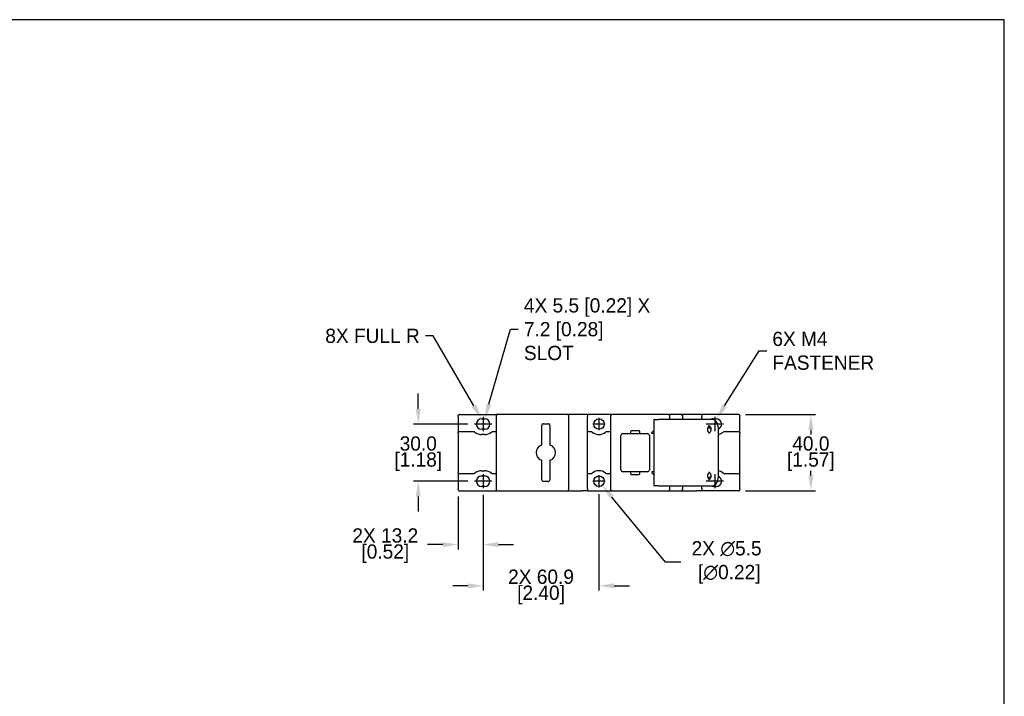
# Model space of a CAD drawing. Header units: inches. Extents: x 99 to 1311, y 112 to 1013.
# Tile 3 of 3: x 793 to 1311, y 658 to 1013. Entities that reach past the tile are written whole.
import ezdxf
from ezdxf import colors
from ezdxf.entities.mleader import LeaderData, LeaderLine
from ezdxf.math import Vec2, Vec3

# ---------------------------------------------------------------- set-up
doc = ezdxf.new("R2010")
doc.units = ezdxf.units.IN
doc.header["$LTSCALE"] = 10
doc.header["$MEASUREMENT"] = 0
doc.linetypes.add('CENTER2', pattern=[1.125, 0.75, -0.125, 0.125, -0.125])
doc.layers.add('CENTERLINE', color=40, linetype='CENTER2')
doc.layers.add('DIMENSIONS', color=140, linetype='Continuous')
doc.dimstyles.get("Standard").update_dxf_attribs({"dimtxt": 7.5, "dimasz": 8, "dimexe": 2.5, "dimexo": 3.5, "dimgap": 1, "dimtad": 0, "dimtih": 1, "dimtoh": 1, "dimdec": 1, "dimzin": 0, "dimdsep": 46, "dimtxsty": 'Standard', "dimcen": 0, "dimadec": 0, "dimazin": 0, "dimtfac": 1, "dimtdec": 1, "dimtofl": 0, "dimtmove": 0, "dimatfit": 3, "dimfxl": 0, "dimtolj": 1, "dimtzin": 0, "dimarcsym": 0})

# ---------------------------------------------------------------- blocks, each defined once
blk = doc.blocks.new('*D2')
at = {"layer": 'DEFPOINTS', "color": 0}
for p in [(1171.3, 805.85), (1171.3, 765.85), (1209.11, 765.85)]:
    blk.add_point(p, dxfattribs=at)
at = {"layer": 'DIMENSIONS', "color": 0, "lineweight": -2}
for p, q in [((1174.8, 805.85), (1211.61, 805.85)), ((1209.11, 797.85), (1209.11, 795.35)), ((1209.11, 773.85), (1209.11, 776.35)), ((1174.8, 765.85), (1211.61, 765.85))]:
    blk.add_line(p, q, dxfattribs=at)
at = {"layer": 'DIMENSIONS', "color": 0}
for points in [[(1207.78, 797.85), (1210.45, 797.85), (1209.11, 805.85)], [(1207.78, 773.85), (1210.45, 773.85), (1209.11, 765.85)]]:
    blk.add_solid(points, dxfattribs=at)
at = {"layer": 'DIMENSIONS', "color": 0, "char_height": 7.5, "attachment_point": 5}
for s, insert in [('\\A1;40.0', (1209.11, 790.6)), ('\\A1;[1.57]', (1209.11, 781.1))]:
    blk.add_mtext(s, dxfattribs=dict(at, insert=insert))
blk = doc.blocks.new('*D4')
at = {"layer": 'DEFPOINTS', "color": 0}
for p in [(1032.35, 800.85), (1002.87, 770.85), (1032.35, 770.85)]:
    blk.add_point(p, dxfattribs=at)
at = {"layer": 'DIMENSIONS', "color": 0, "lineweight": -2}
for p, q in [((1002.87, 808.85), (1002.87, 816.85)), ((1028.85, 800.85), (1000.37, 800.85)), ((1028.85, 770.85), (1000.37, 770.85)), ((1002.87, 762.85), (1002.87, 754.85))]:
    blk.add_line(p, q, dxfattribs=at)
at = {"layer": 'DIMENSIONS', "color": 0}
for points in [[(1001.53, 808.85), (1004.2, 808.85), (1002.87, 800.85)], [(1001.53, 762.85), (1004.2, 762.85), (1002.87, 770.85)]]:
    blk.add_solid(points, dxfattribs=at)
at = {"layer": 'DIMENSIONS', "color": 0, "char_height": 7.5, "attachment_point": 5}
for s, insert in [('\\A1;30.0', (1002.87, 790.6)), ('\\A1;[1.18]', (1002.87, 781.1))]:
    blk.add_mtext(s, dxfattribs=dict(at, insert=insert))
blk = doc.blocks.new('*D13')
at = {"layer": 'DEFPOINTS', "color": 0}
for p in [(1023.8, 766.35), (1036.95, 767.1), (1023.8, 737.51)]:
    blk.add_point(p, dxfattribs=at)
at = {"layer": 'DIMENSIONS', "color": 0, "lineweight": -2}
for p, q in [((1023.8, 762.85), (1023.8, 735.01)), ((1036.95, 763.6), (1036.95, 735.01)), ((1015.8, 737.51), (1007.8, 737.51)), ((1044.95, 737.51), (1052.95, 737.51))]:
    blk.add_line(p, q, dxfattribs=at)
at = {"layer": 'DIMENSIONS', "color": 0}
for points in [[(1015.8, 738.84), (1015.8, 736.17), (1023.8, 737.51)], [(1044.95, 738.84), (1044.95, 736.17), (1036.95, 737.51)]]:
    blk.add_solid(points, dxfattribs=at)
at = {"layer": 'DIMENSIONS', "color": 0, "char_height": 7.5, "attachment_point": 5}
for s, insert in [('\\A1;2X 13.2', (985.55, 742.26)), ('\\A1;[0.52]', (985.55, 732.76))]:
    blk.add_mtext(s, dxfattribs=dict(at, insert=insert))
blk = doc.blocks.new('*D14')
at = {"layer": 'DEFPOINTS', "color": 0}
for p in [(1036.95, 767.1), (1097.8, 767.6), (1097.8, 715.84)]:
    blk.add_point(p, dxfattribs=at)
at = {"layer": 'DIMENSIONS', "color": 0, "lineweight": -2}
for p, q in [((1036.95, 763.6), (1036.95, 713.34)), ((1097.8, 764.1), (1097.8, 713.34)), ((1028.95, 715.84), (1020.95, 715.84)), ((1105.8, 715.84), (1113.8, 715.84))]:
    blk.add_line(p, q, dxfattribs=at)
at = {"layer": 'DIMENSIONS', "color": 0}
for points in [[(1028.95, 717.17), (1028.95, 714.51), (1036.95, 715.84)], [(1105.8, 717.17), (1105.8, 714.51), (1097.8, 715.84)]]:
    blk.add_solid(points, dxfattribs=at)
at = {"layer": 'DIMENSIONS', "color": 0, "char_height": 7.5, "attachment_point": 5}
for s, insert in [('\\A1;2X 60.9', (1067.37, 720.59)), ('\\A1;[2.40]', (1067.37, 711.09))]:
    blk.add_mtext(s, dxfattribs=dict(at, insert=insert))
blk = doc.blocks.new('*D16')
at = {"layer": 'DEFPOINTS', "color": 0}
for p in [(1096.05, 772.98), (1099.54, 768.72)]:
    blk.add_point(p, dxfattribs=at)
at = {"layer": 'DIMENSIONS', "color": 0, "lineweight": -2}
for p, q in [((1132.72, 728.21), (1104.61, 762.53)), ((1140.72, 728.21), (1132.72, 728.21))]:
    blk.add_line(p, q, dxfattribs=at)
at = {"layer": 'DIMENSIONS', "color": 0}
blk.add_solid([(1105.64, 763.38), (1103.58, 761.69), (1099.54, 768.72)], dxfattribs=at)
at = {"layer": 'DIMENSIONS', "color": 0, "insert": (1164.84, 728.21), "char_height": 7.5, "attachment_point": 5}
blk.add_mtext('\\A1;2X ∅5.5\\P [∅0.22]', dxfattribs=at)

msp = doc.modelspace()

# ---------------------------------------------------------------- linework, layer by layer
for p, q in [((1023.8, 804.85), (1023.8, 805.35)), ((1023.8, 804.85), (1023.8, 796.35)), ((1024.3, 805.85), (1043.8, 805.85)), ((1036.1, 803.6), (1037.8, 803.6)), ((1043.8, 805.85), (1043.8, 805.12)), ((1043.8, 805.1), (1043.8, 766.6)), ((1048.23, 805.85), (1044.55, 805.85)), ((1077.56, 805.85), (1048.23, 805.85)), ((1081.25, 805.85), (1077.56, 805.85)), ((1082, 766.6), (1082, 805.1)), ((1091.8, 805.85), (1089.2, 805.85)), ((1091.8, 805.85), (1091.8, 804.85)), ((1103.8, 805.85), (1091.8, 805.85)), ((1091.8, 766.85), (1091.8, 804.85)), ((1103.8, 805.85), (1103.8, 805.1)), ((1103.8, 805.1), (1103.8, 766.6)), ((1107.95, 805.85), (1104.55, 805.85)), ((1134.3, 805.85), (1107.95, 805.85)), ((1126.55, 802.85), (1126.55, 768.85)), ((1127.05, 803.35), (1129.05, 803.35)), ((1139.01, 803.35), (1129.05, 803.35)), ((1135.8, 805.85), (1134.3, 805.85)), ((1135.05, 803.35), (1135.05, 805.1)), ((1141.05, 805.85), (1135.8, 805.85)), ((1155.22, 803.35), (1139.01, 803.35)), ((1141.8, 803.35), (1141.8, 805.1)), ((1151.8, 805.85), (1149.2, 805.85)), ((1151.8, 805.85), (1151.8, 804.85)), ((1171.3, 805.85), (1151.8, 805.85)), ((1151.8, 803.35), (1151.8, 804.85)), ((1157.14, 803.35), (1155.22, 803.35)), ((1157.8, 803.6), (1159.5, 803.6)), ((1171.8, 805.35), (1171.8, 804.85)), ((1171.8, 796.35), (1171.8, 804.85)), ((1031.94, 796.85), (1024.3, 796.85)), ((1037.8, 798.1), (1036.1, 798.1)), ((1043.8, 796.85), (1041.95, 796.85)), ((1067.75, 790.63), (1067.75, 800.2)), ((1068.5, 800.95), (1071.3, 800.95)), ((1072.05, 800.2), (1072.05, 790.63)), ((1093.64, 796.85), (1091.8, 796.85)), ((1103.8, 796.85), (1101.95, 796.85)), ((1114.32, 796.9), (1114.32, 796.3)), ((1118.87, 797.35), (1114.77, 797.35)), ((1119.32, 796.3), (1119.32, 796.9)), ((1125.55, 796.45), (1126.55, 797.45)), ((1160.33, 799.35), (1160.33, 772.35)), ((1171.3, 796.85), (1163.65, 796.85)), ((1023.8, 795.85), (1023.8, 796.35)), ((1023.8, 795.85), (1023.8, 775.85)), ((1037.8, 795.35), (1036.1, 795.35)), ((1109.32, 776.85), (1109.32, 794.85)), ((1110.32, 795.85), (1113.87, 795.85)), ((1114.77, 795.85), (1118.87, 795.85)), ((1119.77, 795.85), (1123.32, 795.85)), ((1124.32, 794.85), (1124.32, 776.85)), ((1125.55, 795.85), (1125.55, 796.45)), ((1126.55, 795.85), (1125.55, 795.85)), ((1171.8, 796.35), (1171.8, 795.85)), ((1171.8, 775.85), (1171.8, 795.85)), ((1067.75, 771.5), (1067.75, 781.07)), ((1072.05, 781.07), (1072.05, 771.5)), ((1023.8, 775.35), (1023.8, 775.85)), ((1036.1, 776.35), (1037.8, 776.35)), ((1113.87, 775.85), (1110.32, 775.85)), ((1118.87, 775.85), (1114.77, 775.85)), ((1123.32, 775.85), (1119.77, 775.85)), ((1125.55, 775.85), (1125.55, 775.25)), ((1126.55, 775.85), (1125.55, 775.85)), ((1171.8, 775.85), (1171.8, 775.35)), ((1023.8, 775.35), (1023.8, 766.85)), ((1024.3, 774.85), (1031.94, 774.85)), ((1036.1, 773.6), (1037.8, 773.6)), ((1041.95, 774.85), (1043.8, 774.85)), ((1071.3, 770.75), (1068.5, 770.75)), ((1091.8, 774.85), (1093.64, 774.85)), ((1101.95, 774.85), (1103.8, 774.85)), ((1114.32, 775.4), (1114.32, 774.8)), ((1114.77, 774.35), (1118.87, 774.35)), ((1119.32, 774.8), (1119.32, 775.4)), ((1125.55, 775.25), (1126.55, 774.25)), ((1163.65, 774.85), (1171.3, 774.85)), ((1171.8, 766.85), (1171.8, 775.35)), ((1023.8, 766.35), (1023.8, 766.85)), ((1024.3, 765.85), (1043.8, 765.85)), ((1037.8, 768.1), (1036.1, 768.1)), ((1043.8, 766.57), (1043.8, 765.85)), ((1044.55, 765.85), (1048.23, 765.85)), ((1048.23, 765.85), (1077.56, 765.85)), ((1077.56, 765.85), (1081.25, 765.85)), ((1091.8, 765.85), (1089.2, 765.85)), ((1091.8, 766.85), (1091.8, 765.85)), ((1091.8, 765.85), (1103.8, 765.85)), ((1103.8, 766.6), (1103.8, 765.85)), ((1104.55, 765.85), (1107.95, 765.85)), ((1107.95, 765.85), (1134.3, 765.85)), ((1129.05, 768.35), (1127.05, 768.35)), ((1129.05, 768.35), (1139.01, 768.35)), ((1134.3, 765.85), (1135.8, 765.85)), ((1135.05, 766.6), (1135.05, 768.35)), ((1135.8, 765.85), (1141.05, 765.85)), ((1139.01, 768.35), (1155.22, 768.35)), ((1141.8, 766.6), (1141.8, 768.35)), ((1151.8, 765.85), (1149.2, 765.85)), ((1151.8, 766.85), (1151.8, 768.35)), ((1151.8, 766.85), (1151.8, 765.85)), ((1171.3, 765.85), (1151.8, 765.85)), ((1155.22, 768.35), (1157.14, 768.35)), ((1159.5, 768.1), (1157.8, 768.1)), ((1171.8, 766.85), (1171.8, 766.35))]:
    msp.add_line(p, q)
for centre in [(1097.8, 800.85), (1097.8, 770.85)]:
    msp.add_circle(centre, 2.75)
for centre, radius, start, end in [((1024.3, 805.35), 0.5, 90, 180), ((1036.1, 800.85), 2.75, 90, 270), ((1037.8, 800.85), 2.75, 270, 90), ((1044.55, 805.1), 0.75, 90, 180), ((1081.25, 805.1), 0.75, 0, 90), ((1104.55, 805.1), 0.75, 90, 180), ((1127.05, 802.85), 0.5, 90, 180), ((1134.3, 805.1), 0.75, 0, 90), ((1141.05, 805.1), 0.75, 0, 90), ((1157.8, 800.85), 2.75, 90, 114.62), ((1159.5, 800.85), 2.75, 287.5364, 90), ((1171.3, 805.35), 0.5, 0, 90), ((1024.3, 796.35), 0.5, 90, 180), ((1031.94, 795.85), 1, 50.2849, 90), ((1036.1, 800.85), 5.5, 230.2849, 270), ((1037.8, 800.85), 5.5, 270, 309.7151), ((1041.95, 795.85), 1, 90, 129.7151), ((1068.5, 800.2), 0.75, 165, 180), ((1068.5, 800.2), 0.75, 105, 165), ((1068.5, 800.2), 0.75, 90, 105), ((1071.3, 800.2), 0.75, 75, 90), ((1071.3, 800.2), 0.75, 15, 75), ((1071.3, 800.2), 0.75, 0, 15), ((1093.64, 795.85), 1, 50.2849, 90), ((1097.8, 800.85), 5.5, 230.2849, 309.7151), ((1101.95, 795.85), 1, 90, 129.7151), ((1114.77, 796.9), 0.45, 90, 180), ((1118.87, 796.9), 0.45, 0, 90), ((1157.8, 800.85), 2.75, 205.9598, 243.4214), ((1159.5, 800.85), 5.5, 278.6649, 309.7151), ((1163.65, 795.85), 1, 90, 129.7151), ((1171.3, 796.35), 0.5, 0, 90), ((1110.32, 794.85), 1, 90, 180), ((1114.77, 796.3), 0.45, 180, 270), ((1118.87, 796.3), 0.45, 270, 0), ((1123.32, 794.85), 1, 0, 90), ((1069.05, 785.85), 4.25, 110.3657, 249.6343), ((1070.75, 785.85), 4.25, 290.3657, 69.6343), ((1036.1, 770.85), 5.5, 90, 129.7151), ((1037.8, 770.85), 5.5, 50.2849, 90), ((1097.8, 770.85), 5.5, 50.2849, 129.7151), ((1110.32, 776.85), 1, 180, 270), ((1114.77, 775.4), 0.45, 90, 180), ((1118.87, 775.4), 0.45, 0, 90), ((1123.32, 776.85), 1, 270, 0), ((1159.5, 770.85), 5.5, 50.2849, 81.3351), ((1024.3, 775.35), 0.5, 180, 270), ((1031.94, 775.85), 1, 270, 309.7151), ((1036.1, 770.85), 2.75, 90, 270), ((1037.8, 770.85), 2.75, 270, 90), ((1041.95, 775.85), 1, 230.2849, 270), ((1068.5, 771.5), 0.75, 180, 195), ((1068.5, 771.5), 0.75, 195, 255), ((1068.5, 771.5), 0.75, 255, 270), ((1071.3, 771.5), 0.75, 270, 285), ((1071.3, 771.5), 0.75, 285, 345), ((1071.3, 771.5), 0.75, 345, 0), ((1093.64, 775.85), 1, 270, 309.7151), ((1101.95, 775.85), 1, 230.2849, 270), ((1114.77, 774.8), 0.45, 180, 270), ((1118.87, 774.8), 0.45, 270, 0), ((1157.8, 770.85), 2.75, 116.5786, 154.0402), ((1159.5, 770.85), 2.75, 270, 72.4636), ((1163.65, 775.85), 1, 230.2849, 270), ((1171.3, 775.35), 0.5, 270, 0), ((1024.3, 766.35), 0.5, 180, 270), ((1044.55, 766.6), 0.75, 180, 270), ((1081.25, 766.6), 0.75, 270, 0), ((1104.55, 766.6), 0.75, 180, 270), ((1127.05, 768.85), 0.5, 180, 270), ((1134.3, 766.6), 0.75, 270, 0), ((1141.05, 766.6), 0.75, 270, 0), ((1157.8, 770.85), 2.75, 245.38, 270), ((1171.3, 766.35), 0.5, 270, 0)]:
    msp.add_arc(centre, radius, start, end)
for points in [[(1044.55, 805.85), (1044.3, 805.85), (1044.05, 805.85), (1043.8, 805.85)], [(1104.55, 805.85), (1104.3, 805.85), (1104.05, 805.85), (1103.8, 805.85)], [(1067.75, 789.83), (1067.75, 789.87), (1067.75, 789.89), (1067.75, 789.9)], [(1072.05, 790.63), (1072.05, 790.39), (1072.05, 790.14), (1072.05, 789.9)], [(1072.05, 781.87), (1072.05, 781.83), (1072.05, 781.81), (1072.05, 781.8)], [(1072.05, 781.8), (1072.05, 781.55), (1072.05, 781.31), (1072.05, 781.07)], [(1043.8, 765.85), (1044.05, 765.85), (1044.3, 765.85), (1044.55, 765.85)], [(1103.8, 765.85), (1104.05, 765.85), (1104.3, 765.85), (1104.55, 765.85)]]:
    msp.add_open_spline(points, degree=3)
for points, knots in [([(1089.2, 805.85), (1088.3, 805.85), (1087.4, 805.85), (1085.48, 805.85), (1084.47, 805.85), (1082.94, 805.85), (1082.43, 805.85), (1081.7, 805.85), (1081.47, 805.85), (1081.25, 805.85)], [-4.24, -4.24, -4.24, -4.24, -3.9704375, -3.9704375, -3.6654062, -3.6654062, -3.5128906, -3.5128906, -3.4449568, -3.4449568, -3.4449568, -3.4449568]), ([(1149.2, 805.85), (1148.3, 805.85), (1147.4, 805.85), (1145.48, 805.85), (1144.47, 805.85), (1142.94, 805.85), (1142.43, 805.85), (1141.63, 805.85), (1141.34, 805.85), (1141.05, 805.85)], [-4.24, -4.24, -4.24, -4.24, -3.9704375, -3.9704375, -3.6654062, -3.6654062, -3.5128906, -3.5128906, -3.425, -3.425, -3.425, -3.425]), ([(1160.33, 799.35), (1160.33, 799.76), (1160.28, 800.16), (1160.08, 800.94), (1159.94, 801.31), (1159.56, 801.99), (1159.33, 802.29), (1158.8, 802.8), (1158.49, 803), (1157.85, 803.27), (1157.52, 803.34), (1157.17, 803.35), (1157.16, 803.35), (1157.14, 803.35)], [1.570796, 1.570796, 1.570796, 1.570796, 1.884956, 1.884956, 2.199115, 2.199115, 2.513274, 2.513274, 2.827433, 2.827433, 3.132085, 3.132085, 3.141593, 3.141593, 3.141593, 3.141593]), ([(1155.72, 800.01), (1155.61, 799.95), (1155.49, 799.85), (1155.28, 799.6), (1155.19, 799.46), (1155.04, 799.14), (1154.98, 798.96), (1154.89, 798.58), (1154.87, 798.38), (1154.86, 797.97), (1154.87, 797.76), (1154.93, 797.46), (1154.95, 797.37), (1154.98, 797.27)], [3.543886, 3.543886, 3.543886, 3.543886, 3.890195, 3.890195, 4.161021, 4.161021, 4.421199, 4.421199, 4.681341, 4.681341, 4.942381, 4.942381, 5.077596, 5.077596, 5.077596, 5.077596]), ([(1155.88, 796.3), (1155.85, 796.32), (1155.82, 796.33), (1155.65, 796.43), (1155.52, 796.53), (1155.28, 796.74), (1155.19, 796.86), (1155.05, 797.08), (1155.01, 797.18), (1154.98, 797.27)], [0.5650006, 0.5650006, 0.5650006, 0.5650006, 0.5823518, 0.5823518, 0.6681445, 0.6681445, 0.7539373, 0.7539373, 0.8301033, 0.8301033, 0.8301033, 0.8301033]), ([(1155.4, 800.1), (1155.48, 800.1), (1155.55, 800.09), (1155.7, 800.02), (1155.77, 799.99), (1155.93, 799.86), (1156.04, 799.75), (1156.24, 799.48), (1156.32, 799.33), (1156.45, 798.99), (1156.51, 798.8), (1156.57, 798.41), (1156.59, 798.2), (1156.57, 797.79), (1156.54, 797.59), (1156.45, 797.21), (1156.39, 797.04), (1156.24, 796.73), (1156.15, 796.59), (1155.97, 796.37), (1155.88, 796.29), (1155.69, 796.16), (1155.59, 796.13), (1155.47, 796.1), (1155.44, 796.1), (1155.4, 796.1)], [3.141593, 3.141593, 3.141593, 3.141593, 3.455752, 3.455752, 3.660441, 3.660441, 3.969439, 3.969439, 4.234931, 4.234931, 4.494666, 4.494666, 4.755153, 4.755153, 5.016181, 5.016181, 5.276265, 5.276265, 5.536579, 5.536579, 5.807575, 5.807575, 6.130171, 6.130171, 6.283185, 6.283185, 6.283185, 6.283185]), ([(1113.87, 795.85), (1113.93, 795.85), (1113.98, 795.85), (1114.1, 795.85), (1114.15, 795.85), (1114.26, 795.85), (1114.32, 795.85), (1114.42, 795.85), (1114.47, 795.85), (1114.56, 795.85), (1114.6, 795.85), (1114.67, 795.85), (1114.69, 795.85), (1114.74, 795.85), (1114.75, 795.85), (1114.77, 795.85), (1114.77, 795.85), (1114.77, 795.85)], [-1, -1, -1, -1, -0.875, -0.875, -0.75, -0.75, -0.625, -0.625, -0.5, -0.5, -0.375, -0.375, -0.25, -0.25, -0.125, -0.125, 0, 0, 0, 0]), ([(1118.87, 795.85), (1118.88, 795.85), (1118.88, 795.85), (1118.9, 795.85), (1118.91, 795.85), (1118.95, 795.85), (1118.98, 795.85), (1119.05, 795.85), (1119.09, 795.85), (1119.18, 795.85), (1119.22, 795.85), (1119.33, 795.85), (1119.38, 795.85), (1119.5, 795.85), (1119.55, 795.85), (1119.66, 795.85), (1119.72, 795.85), (1119.77, 795.85)], [-1, -1, -1, -1, -0.875, -0.875, -0.75, -0.75, -0.625, -0.625, -0.5, -0.5, -0.375, -0.375, -0.25, -0.25, -0.125, -0.125, 0, 0, 0, 0]), ([(1067.57, 789.83), (1067.58, 789.84), (1067.59, 789.84), (1067.65, 789.86), (1067.69, 789.88), (1067.74, 789.89), (1067.75, 789.9), (1067.75, 789.9)], [0.03992594, 0.03992594, 0.03992594, 0.03992594, 0.04653037, 0.04653037, 0.07848652, 0.07848652, 0.11073233, 0.11073233, 0.11073233, 0.11073233]), ([(1067.75, 789.9), (1067.75, 789.98), (1067.75, 790.07), (1067.75, 790.31), (1067.75, 790.47), (1067.75, 790.63)], [0.581763, 0.581763, 0.581763, 0.581763, 0.6291633, 0.6291633, 0.7190437, 0.7190437, 0.7190437, 0.7190437]), ([(1072.05, 789.9), (1072.05, 789.89), (1072.05, 789.88), (1072.05, 789.85), (1072.05, 789.84), (1072.05, 789.83)], [0, 0, 0, 0, 0.03160236, 0.03160236, 0.03953167, 0.03953167, 0.03953167, 0.03953167]), ([(1072.05, 789.9), (1072.05, 789.9), (1072.08, 789.88), (1072.17, 789.85), (1072.2, 789.84), (1072.23, 789.83)], [0, 0, 0, 0, 0.07343178, 0.07343178, 0.09992172, 0.09992172, 0.09992172, 0.09992172]), ([(1067.75, 781.8), (1067.75, 781.8), (1067.71, 781.81), (1067.62, 781.84), (1067.6, 781.85), (1067.57, 781.86)], [0, 0, 0, 0, 0.07343619, 0.07343619, 0.09992178, 0.09992178, 0.09992178, 0.09992178]), ([(1067.75, 781.8), (1067.75, 781.81), (1067.75, 781.82), (1067.75, 781.85), (1067.75, 781.86), (1067.75, 781.87)], [0, 0, 0, 0, 0.03160236, 0.03160236, 0.03953167, 0.03953167, 0.03953167, 0.03953167]), ([(1067.75, 781.07), (1067.75, 781.22), (1067.75, 781.38), (1067.75, 781.63), (1067.75, 781.72), (1067.75, 781.8)], [-0.7188498, -0.7188498, -0.7188498, -0.7188498, -0.6289935, -0.6289935, -0.5815713, -0.5815713, -0.5815713, -0.5815713]), ([(1072.23, 781.86), (1072.21, 781.86), (1072.2, 781.86), (1072.15, 781.84), (1072.11, 781.82), (1072.06, 781.81), (1072.05, 781.8), (1072.05, 781.8)], [0.03992593, 0.03992593, 0.03992593, 0.03992593, 0.04653054, 0.04653054, 0.07848729, 0.07848729, 0.11073232, 0.11073232, 0.11073232, 0.11073232]), ([(1114.77, 775.85), (1114.77, 775.85), (1114.77, 775.85), (1114.75, 775.85), (1114.74, 775.85), (1114.69, 775.85), (1114.67, 775.85), (1114.6, 775.85), (1114.56, 775.85), (1114.47, 775.85), (1114.42, 775.85), (1114.32, 775.85), (1114.26, 775.85), (1114.15, 775.85), (1114.1, 775.85), (1113.98, 775.85), (1113.93, 775.85), (1113.87, 775.85)], [-1, -1, -1, -1, -0.875, -0.875, -0.75, -0.75, -0.625, -0.625, -0.5, -0.5, -0.375, -0.375, -0.25, -0.25, -0.125, -0.125, 0, 0, 0, 0]), ([(1119.77, 775.85), (1119.72, 775.85), (1119.66, 775.85), (1119.55, 775.85), (1119.5, 775.85), (1119.38, 775.85), (1119.33, 775.85), (1119.22, 775.85), (1119.18, 775.85), (1119.09, 775.85), (1119.05, 775.85), (1118.98, 775.85), (1118.95, 775.85), (1118.91, 775.85), (1118.9, 775.85), (1118.88, 775.85), (1118.88, 775.85), (1118.87, 775.85)], [-1, -1, -1, -1, -0.875, -0.875, -0.75, -0.75, -0.625, -0.625, -0.5, -0.5, -0.375, -0.375, -0.25, -0.25, -0.125, -0.125, 0, 0, 0, 0]), ([(1154.98, 774.43), (1154.92, 774.25), (1154.89, 774.05), (1154.85, 773.64), (1154.86, 773.44), (1154.91, 773.04), (1154.95, 772.84), (1155.07, 772.49), (1155.15, 772.33), (1155.31, 772.06), (1155.4, 771.95), (1155.57, 771.78), (1155.65, 771.73), (1155.72, 771.69)], [4.347182, 4.347182, 4.347182, 4.347182, 4.607017, 4.607017, 4.867925, 4.867925, 5.128672, 5.128672, 5.388382, 5.388382, 5.651069, 5.651069, 5.880892, 5.880892, 5.880892, 5.880892]), ([(1154.98, 774.43), (1155.01, 774.53), (1155.06, 774.65), (1155.22, 774.88), (1155.32, 774.99), (1155.56, 775.2), (1155.7, 775.3), (1155.86, 775.38), (1155.87, 775.39), (1155.88, 775.4)], [0, 0, 0, 0, 0.0857929, 0.0857929, 0.1715857, 0.1715857, 0.2573786, 0.2573786, 0.2651048, 0.2651048, 0.2651048, 0.2651048]), ([(1155.4, 775.6), (1155.48, 775.6), (1155.55, 775.59), (1155.7, 775.52), (1155.77, 775.49), (1155.93, 775.36), (1156.04, 775.25), (1156.24, 774.98), (1156.32, 774.83), (1156.45, 774.49), (1156.51, 774.3), (1156.57, 773.91), (1156.59, 773.7), (1156.57, 773.29), (1156.54, 773.09), (1156.45, 772.71), (1156.39, 772.54), (1156.24, 772.23), (1156.15, 772.09), (1155.97, 771.87), (1155.88, 771.79), (1155.69, 771.66), (1155.59, 771.63), (1155.47, 771.6), (1155.44, 771.6), (1155.4, 771.6)], [3.141593, 3.141593, 3.141593, 3.141593, 3.455752, 3.455752, 3.660441, 3.660441, 3.969439, 3.969439, 4.234931, 4.234931, 4.494666, 4.494666, 4.755153, 4.755153, 5.016181, 5.016181, 5.276265, 5.276265, 5.536579, 5.536579, 5.807575, 5.807575, 6.130171, 6.130171, 6.283185, 6.283185, 6.283185, 6.283185]), ([(1157.14, 768.35), (1157.47, 768.35), (1157.8, 768.41), (1158.43, 768.66), (1158.73, 768.85), (1159.26, 769.33), (1159.5, 769.63), (1159.89, 770.29), (1160.05, 770.65), (1160.26, 771.43), (1160.32, 771.83), (1160.33, 772.27), (1160.33, 772.31), (1160.33, 772.35)], [0, 0, 0, 0, 0.295728, 0.295728, 0.599482, 0.599482, 0.913642, 0.913642, 1.227801, 1.227801, 1.54196, 1.54196, 1.570796, 1.570796, 1.570796, 1.570796]), ([(1081.25, 765.85), (1081.47, 765.85), (1081.7, 765.85), (1082.43, 765.85), (1082.94, 765.85), (1084.47, 765.85), (1085.48, 765.85), (1087.4, 765.85), (1088.3, 765.85), (1089.2, 765.85)], [-0.9550432, -0.9550432, -0.9550432, -0.9550432, -0.8871094, -0.8871094, -0.7345938, -0.7345938, -0.4295625, -0.4295625, -0.16, -0.16, -0.16, -0.16]), ([(1141.05, 765.85), (1141.34, 765.85), (1141.63, 765.85), (1142.43, 765.85), (1142.94, 765.85), (1144.47, 765.85), (1145.48, 765.85), (1147.4, 765.85), (1148.3, 765.85), (1149.2, 765.85)], [-0.975, -0.975, -0.975, -0.975, -0.8871094, -0.8871094, -0.7345938, -0.7345938, -0.4295625, -0.4295625, -0.16, -0.16, -0.16, -0.16])]:
    msp.add_open_spline(points, degree=3, knots=knots)
at = {"layer": 'CENTERLINE', "linetype": 'Continuous'}
for p, q in [((1036.95, 804.6), (1036.95, 797.1)), ((1097.8, 804.1), (1097.8, 797.6)), ((1158.65, 804.6), (1158.65, 797.1)), ((1037.1, 800.85), (1032.35, 800.85)), ((1041.55, 800.85), (1036.8, 800.85)), ((1101.05, 800.85), (1094.55, 800.85)), ((1158.8, 800.85), (1154.05, 800.85)), ((1163.25, 800.85), (1158.5, 800.85)), ((1037.1, 770.85), (1032.35, 770.85)), ((1041.55, 770.85), (1036.8, 770.85)), ((1036.95, 774.6), (1036.95, 767.1)), ((1101.05, 770.85), (1094.55, 770.85)), ((1097.8, 774.1), (1097.8, 767.6)), ((1158.8, 770.85), (1154.05, 770.85)), ((1163.25, 770.85), (1158.5, 770.85)), ((1158.65, 774.6), (1158.65, 767.1))]:
    msp.add_line(p, q, dxfattribs=at)
at = {"layer": 'DEFPOINTS'}
msp.add_lwpolyline([(294.72, 302.19), (1310.72, 302.19), (1310.72, 1013.39), (294.72, 1013.39)], close=True, dxfattribs=at)

# ---------------------------------------------------------------- dimensions: what is measured, and where the dimension line sits
at = {"layer": 'DIMENSIONS'}
for base, p1, p2, picture, middle in [((1002.87, 770.85), (1032.35, 800.85), (1032.35, 770.85), '*D4', (1002.87, 785.85)), ((1209.11, 765.85), (1171.3, 805.85), (1171.3, 765.85), '*D2', (1209.11, 785.85))]:
    dim = msp.add_linear_dim(base=base, p1=p1, p2=p2, angle=90, dimstyle='Standard', override={"dimpost": '\\X'}, dxfattribs=at)
    dim.commit()
    dim.dimension.update_dxf_attribs({"geometry": picture, "text_midpoint": middle})
dim = msp.add_diameter_dim_2p(p1=(1096.05, 772.98), p2=(1099.54, 768.72), text='2X <>', dimstyle='Standard', override={"dimpost": '\\X'}, dxfattribs=at)
dim.commit()
dim.dimension.update_dxf_attribs({"geometry": '*D16', "text_midpoint": (1164.84, 728.21), "dimtype": 163})
for base, p2, picture, middle in [((1023.79733799, 737.506), (1023.79733799, 766.34924198), '*D13', (985.54733799, 737.506)), ((1097.79733799, 715.83927308), (1097.79733799, 767.59924198), '*D14', (1067.37233799, 715.83927308))]:
    dim = msp.add_linear_dim(base=base, p1=(1036.94733799, 767.09924198), p2=p2, text='2X <>', dimstyle='Standard', override={"dimpost": '\\X'}, dxfattribs=at)
    dim.commit()
    dim.dimension.update_dxf_attribs({"geometry": picture, "text_midpoint": middle})

# ---------------------------------------------------------------- leaders
ml = msp.add_multileader_mtext('Standard', dxfattribs=at)
ml.set_content('4X 5.5 [0.22] X\\P7.2 [0.28]\\PSLOT', color=256)
ml.set_leader_properties()
ml.build(insert=Vec2(0, 0))
ml.multileader.update_dxf_attribs({"text_left_attachment_type": 2, "dogleg_length": 4, "arrow_head_size": 8})
ctx = ml.context
ctx.base_point, ctx.char_height, ctx.arrow_head_size, ctx.landing_gap_size, ctx.plane_origin = Vec3(1055.36, 850.74), 7.5, 8, 3, Vec3(951.82, 709.92)
ctx.left_attachment = 2
notes = []
notes.append((ctx, [(0, (1, 1, 0), (1051.36, 850.74), (1, 0), 4, [(0, [(1037.8, 803.6)], 0, [])])]))
ctx.mtext.insert, ctx.mtext.flow_direction = Vec3(1058.36, 866.99), 5
ml = msp.add_multileader_mtext('Standard', dxfattribs=at)
ml.set_content('8X FULL R', color=256)
ml.set_leader_properties()
ml.build(insert=Vec2(0, 0))
ml.multileader.update_dxf_attribs({"text_left_attachment_type": 2, "dogleg_length": 4, "arrow_head_size": 8})
ctx = ml.context
ctx.base_point, ctx.char_height, ctx.arrow_head_size, ctx.landing_gap_size, ctx.plane_origin = Vec3(935.64, 847.25), 7.5, 8, 3, Vec3(977.82, 834.49)
ctx.left_attachment, ctx.text_align_type = 2, 2
notes.append((ctx, [(1, (1, 1, 0), (1010.64, 847.25), (-1, 0), 4, [(0, [(1036.1, 803.6)], 0, [])])]))
ctx.mtext.insert, ctx.mtext.alignment, ctx.mtext.flow_direction = Vec3(1003.64, 851), 3, 5
ml = msp.add_multileader_mtext('Standard', dxfattribs=at)
ml.set_content('6X M4 \\PFASTENER', color=256)
ml.set_leader_properties()
ml.build(insert=Vec2(0, 0))
ml.multileader.update_dxf_attribs({"text_left_attachment_type": 2, "dogleg_length": 4, "arrow_head_size": 8})
ctx = ml.context
ctx.base_point, ctx.char_height, ctx.arrow_head_size, ctx.landing_gap_size, ctx.plane_origin = Vec3(1185.89, 839.4), 7.5, 8, 3, Vec3(1068.83, 647.16)
ctx.left_attachment = 2
notes.append((ctx, [(0, (1, 1, 0), (1181.89, 839.4), (1, 0), 4, [(0, [(1159.58, 803.59)], 0, [])])]))
ctx.mtext.insert, ctx.mtext.flow_direction = Vec3(1188.89, 849.4), 5
for ctx, leaders in notes:
    for number, flags, end, landing, length, lines in leaders:
        leader = LeaderData()
        leader.index, (leader.has_last_leader_line, leader.has_dogleg_vector, leader.attachment_direction) = number, flags
        leader.last_leader_point, leader.dogleg_vector, leader.dogleg_length = Vec3(end), Vec3(landing), length
        for number, points, colour, breaks in lines:
            line = LeaderLine()
            line.index, line.vertices, line.color, line.breaks = number, Vec3.list(points), colors.encode_raw_color(colour), breaks
            leader.lines.append(line)
        ctx.leaders.append(leader)

doc.saveas('drawing.dxf')
